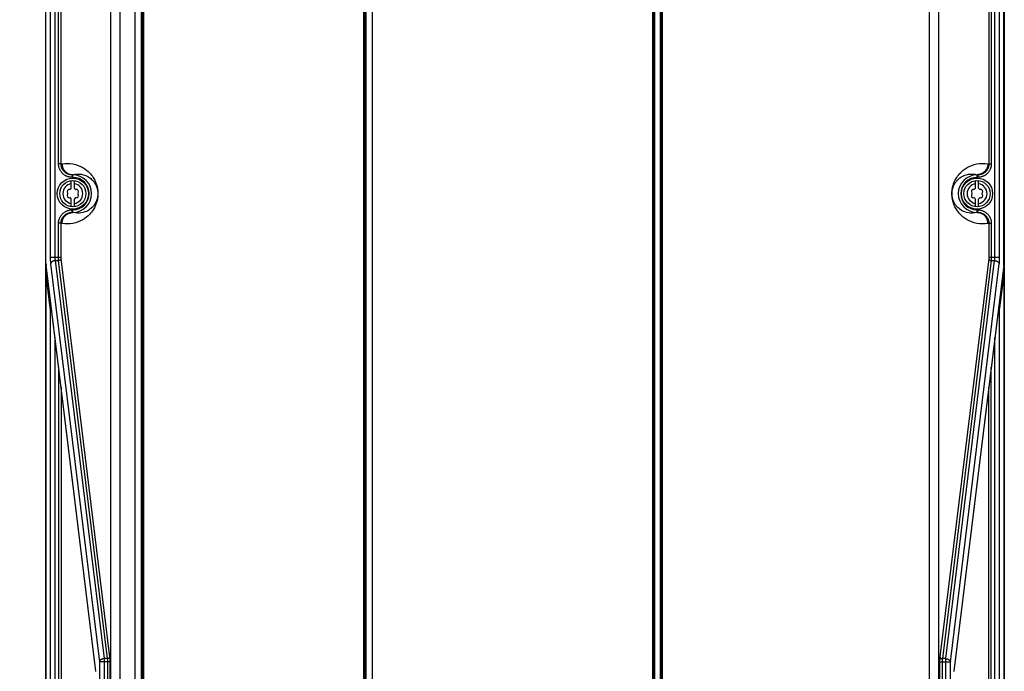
# Model space of a CAD drawing. Extents: x 0 to 594, y 0 to 420.
# Tile 14 of 104: x 68 to 131, y 177 to 219. Entities that reach past the tile are written whole.
import ezdxf

# ---------------------------------------------------------------- set-up
doc = ezdxf.new("R2010")
doc.units = 0
doc.header["$LTSCALE"] = 32.67
doc.layers.get('0').update_dxf_attribs({"linetype": 'CONTINUOUS'})
doc.layers.add('DATUM_AXIS', color=7, linetype='CONTINUOUS')
doc.styles.get("Standard").update_dxf_attribs({"font": 'txt', "width": 0.8})
doc.dimstyles.get("Standard").update_dxf_attribs({"dimtxt": 2.5, "dimasz": 2.5, "dimexe": 1.25, "dimexo": 0.625, "dimtad": 1, "dimcen": 2.5, "dimazin": 3, "dimtfac": 1, "dimtmove": 0, "dimatfit": 3})

# ---------------------------------------------------------------- blocks, each defined once
blk = doc.blocks.new('_FILLED')
at = {"color": 0, "linetype": 'BYBLOCK'}
blk.add_solid([(0, 0), (-1, 0.143), (-1, -0.143)], dxfattribs=at)
blk = doc.blocks.new('*D4')
at = {"color": 2, "linetype": 'CONTINUOUS'}
for p, q in [((66.373, 287.928), (57.721, 287.928)), ((58.721, 287.928), (58.721, 219.395)), ((58.721, 150.863), (58.721, 219.395)), ((75.926, 150.863), (57.721, 150.863))]:
    blk.add_line(p, q, dxfattribs=at)
at = {"color": 2, "linetype": 'CONTINUOUS', "xscale": 3.5, "yscale": 3.5, "zscale": 3.5}
for p, rotation in [((58.721, 287.928), 90.0000000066), ((58.721, 150.863), 270.0000000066)]:
    blk.add_blockref('_FILLED', p, dxfattribs=dict(at, rotation=rotation))
at = {"color": 5, "linetype": 'CONTINUOUS', "width": 0.8}
blk.add_text('685', height=3.5, rotation=90, dxfattribs=at).set_placement((57.846, 215.195))

msp = doc.modelspace()

# ---------------------------------------------------------------- linework, layer by layer
at = {"color": 9, "linetype": 'CONTINUOUS'}
for p, q in [((69.58, 286.432), (69.58, 203.283)), ((69.878, 286.432), (69.878, 203.309)), ((130.182, 203.309), (130.182, 286.432)), ((69.307, 202.928), (69.307, 285.721)), ((74.07, 154.914), (74.07, 285.944)), ((125.99, 154.914), (125.99, 285.944)), ((73.474, 155.064), (73.474, 285.344)), ((126.586, 155.064), (126.586, 285.344)), ((69.291, 159.704), (69.291, 276.885)), ((130.769, 276.885), (130.769, 159.704)), ((75.437, 155.625), (75.437, 247.082)), ((75.508, 155.625), (75.508, 247.069)), ((75.578, 155.625), (75.578, 247.056)), ((89.682, 247.056), (89.682, 155.625)), ((89.752, 247.069), (89.752, 155.625)), ((89.823, 247.082), (89.823, 155.625)), ((108.233, 155.619), (108.233, 247.024)), ((108.295, 155.619), (108.295, 247.024)), ((108.358, 155.619), (108.358, 247.024)), ((108.703, 247.024), (108.703, 155.619)), ((108.765, 247.024), (108.765, 155.619)), ((108.827, 247.024), (108.827, 155.619)), ((70.114, 209.296), (70.114, 243.293)), ((70.273, 209.296), (70.273, 243.293)), ((129.787, 243.293), (129.787, 209.296)), ((129.946, 243.293), (129.946, 209.296)), ((70.273, 209.296), (70.114, 209.296)), ((70.273, 209.296), (70.335, 209.306)), ((129.725, 209.306), (129.787, 209.296)), ((129.787, 209.296), (129.946, 209.296)), ((70.978, 208.598), (71.03, 208.607)), ((70.978, 208.598), (70.978, 208.438)), ((71.03, 208.598), (70.978, 208.598)), ((71.03, 208.438), (70.978, 208.438)), ((71.03, 208.438), (71.03, 208.607)), ((129.03, 208.607), (129.082, 208.598)), ((129.03, 208.438), (129.03, 208.607)), ((129.082, 208.598), (129.03, 208.598)), ((129.082, 208.438), (129.03, 208.438)), ((129.082, 208.598), (129.082, 208.438)), ((70.978, 206.191), (70.978, 206.351)), ((70.978, 206.351), (71.03, 206.351)), ((71.03, 206.182), (70.978, 206.191)), ((70.978, 206.191), (71.03, 206.191)), ((71.03, 206.182), (71.03, 206.351)), ((129.03, 206.351), (129.082, 206.351)), ((129.03, 206.182), (129.03, 206.351)), ((129.082, 206.191), (129.03, 206.182)), ((129.03, 206.191), (129.082, 206.191)), ((129.082, 206.191), (129.082, 206.351)), ((70.114, 203.309), (70.114, 205.493)), ((70.273, 205.493), (70.114, 205.493)), ((70.273, 203.3), (70.273, 205.493)), ((70.335, 205.483), (70.273, 205.493)), ((129.787, 205.493), (129.725, 205.483)), ((129.787, 205.493), (129.946, 205.493)), ((129.946, 205.493), (129.946, 203.293)), ((69.306, 202.939), (69.307, 202.939)), ((72.509, 176.773), (69.314, 202.797)), ((69.58, 203.309), (70.273, 203.309)), ((69.602, 202.884), (72.736, 177.36)), ((69.899, 203.097), (73.033, 177.572)), ((69.899, 203.097), (70.119, 203.097)), ((70.114, 203.277), (70.114, 203.309)), ((70.114, 203.246), (70.114, 203.277)), ((70.115, 203.216), (70.114, 203.246)), ((70.115, 203.187), (70.115, 203.216)), ((70.116, 203.159), (70.115, 203.187)), ((70.117, 203.132), (70.116, 203.159)), ((73.253, 177.572), (70.119, 203.097)), ((73.412, 177.685), (70.278, 203.21)), ((129.782, 203.21), (126.648, 177.685)), ((129.941, 203.097), (126.807, 177.572)), ((127.027, 177.572), (130.161, 203.097)), ((127.325, 177.36), (130.459, 202.884)), ((130.746, 202.797), (127.551, 176.773)), ((129.787, 203.309), (130.48, 203.309)), ((129.941, 203.097), (130.161, 203.097)), ((129.945, 203.201), (129.944, 203.173)), ((129.946, 203.231), (129.945, 203.201)), ((129.946, 203.293), (129.946, 203.262)), ((129.946, 203.262), (129.946, 203.231)), ((130.754, 202.939), (130.753, 202.939)), ((69.312, 202.23), (69.311, 202.23)), ((69.312, 153.302), (69.312, 202.23)), ((69.58, 200.062), (69.315, 202.218)), ((130.745, 202.218), (130.48, 200.062)), ((130.749, 202.23), (130.748, 202.23)), ((130.748, 202.23), (130.748, 153.302)), ((69.58, 200.062), (69.58, 153.34)), ((130.48, 153.34), (130.48, 200.062)), ((69.878, 198.194), (69.878, 153.34)), ((130.182, 153.34), (130.182, 198.194)), ((70.114, 196.272), (70.114, 159.492)), ((129.946, 159.492), (129.946, 196.272)), ((70.273, 194.978), (70.273, 159.492)), ((129.787, 159.492), (129.787, 194.978)), ((73.253, 177.572), (73.033, 177.572)), ((73.033, 177.572), (73.033, 153.336)), ((127.027, 177.572), (126.807, 177.572)), ((127.027, 153.336), (127.027, 177.572)), ((73.428, 177.36), (72.736, 177.36)), ((72.736, 177.36), (72.736, 153.336)), ((73.269, 155.054), (73.269, 177.36)), ((73.428, 155.054), (73.428, 177.381)), ((126.632, 177.36), (127.325, 177.36)), ((126.791, 177.36), (126.791, 155.054)), ((127.325, 153.336), (127.325, 177.36)), ((72.511, 176.759), (72.509, 176.773)), ((127.551, 176.773), (127.549, 176.759))]:
    msp.add_line(p, q, dxfattribs=at)
at = {"color": 7, "linetype": 'CONTINUOUS'}
for p, q in [((69.306, 202.928), (69.306, 285.721)), ((75.03, 154.937), (75.03, 285.344)), ((69.28, 276.885), (69.28, 159.704)), ((130.78, 276.885), (130.78, 159.704)), ((69.312, 202.808), (69.313, 202.795)), ((69.313, 202.795), (69.314, 202.785)), ((72.509, 176.761), (69.314, 202.785)), ((130.746, 202.785), (127.551, 176.761)), ((130.746, 202.785), (130.747, 202.795)), ((69.311, 153.302), (69.311, 202.23)), ((130.749, 202.23), (130.749, 153.302))]:
    msp.add_line(p, q, dxfattribs=at)
at = {"color": 9, "linetype": 'CONTINUOUS'}
for points in [[(130.459, 202.884), (130.461, 202.903), (130.463, 202.923), (130.465, 202.944), (130.467, 202.965), (130.469, 202.987), (130.47, 203.009), (130.472, 203.032), (130.473, 203.055), (130.474, 203.079), (130.476, 203.104), (130.477, 203.129), (130.478, 203.154), (130.478, 203.179), (130.479, 203.205), (130.479, 203.231), (130.48, 203.257), (130.48, 203.283), (130.48, 286.432)], [(130.753, 285.721), (130.753, 202.928), (130.753, 202.917), (130.753, 202.905), (130.753, 202.894), (130.752, 202.884), (130.752, 202.873), (130.751, 202.862), (130.751, 202.852), (130.75, 202.842), (130.749, 202.833), (130.749, 202.823), (130.748, 202.814), (130.747, 202.806), (130.746, 202.797)], [(70.978, 208.438), (70.942, 208.439), (70.906, 208.441), (70.871, 208.444), (70.835, 208.45), (70.8, 208.456), (70.765, 208.464), (70.73, 208.474), (70.696, 208.485), (70.662, 208.497), (70.629, 208.511), (70.597, 208.526), (70.565, 208.542), (70.534, 208.56), (70.504, 208.578), (70.474, 208.599), (70.446, 208.62), (70.418, 208.642), (70.391, 208.666), (70.365, 208.69), (70.341, 208.716), (70.317, 208.743), (70.295, 208.77), (70.274, 208.799), (70.254, 208.828), (70.235, 208.858), (70.217, 208.889), (70.201, 208.92), (70.186, 208.952), (70.172, 208.985), (70.16, 209.018), (70.149, 209.052), (70.14, 209.086), (70.132, 209.12), (70.126, 209.155), (70.12, 209.19), (70.117, 209.225), (70.115, 209.26), (70.114, 209.296)], [(70.978, 208.598), (70.948, 208.598), (70.918, 208.6), (70.888, 208.603), (70.858, 208.608), (70.828, 208.614), (70.799, 208.621), (70.77, 208.629), (70.741, 208.638), (70.713, 208.649), (70.685, 208.66), (70.658, 208.673), (70.632, 208.687), (70.606, 208.702), (70.581, 208.719), (70.556, 208.736), (70.533, 208.754), (70.51, 208.773), (70.488, 208.793), (70.467, 208.814), (70.447, 208.836), (70.428, 208.859), (70.409, 208.882), (70.392, 208.906), (70.376, 208.931), (70.361, 208.957), (70.347, 208.983), (70.334, 209.009), (70.323, 209.037), (70.312, 209.064), (70.303, 209.092), (70.295, 209.121), (70.288, 209.149), (70.283, 209.178), (70.278, 209.208), (70.275, 209.237), (70.273, 209.266), (70.273, 209.296)], [(70.335, 209.306), (70.51, 209.328), (70.687, 209.335), (70.864, 209.326), (71.039, 209.301), (71.209, 209.261), (71.373, 209.207), (71.529, 209.141), (71.673, 209.065), (71.8, 208.984), (71.912, 208.902), (72.008, 208.819), (72.092, 208.738), (72.166, 208.658), (72.229, 208.581), (72.285, 208.507), (72.333, 208.436), (72.375, 208.368), (72.411, 208.303), (72.443, 208.242), (72.47, 208.184), (72.494, 208.129), (72.514, 208.078), (72.532, 208.03), (72.547, 207.984), (72.56, 207.942), (72.572, 207.903), (72.581, 207.866), (72.59, 207.832), (72.597, 207.8), (72.603, 207.77), (72.609, 207.742), (72.613, 207.716), (72.617, 207.692), (72.621, 207.668), (72.624, 207.647), (72.626, 207.626), (72.629, 207.606), (72.631, 207.588), (72.632, 207.57), (72.634, 207.553), (72.635, 207.536), (72.636, 207.52), (72.637, 207.505), (72.638, 207.49), (72.639, 207.476), (72.639, 207.462), (72.64, 207.448), (72.64, 207.435), (72.64, 207.421), (72.64, 207.408), (72.641, 207.395), (72.64, 207.381), (72.64, 207.368), (72.64, 207.355), (72.64, 207.341), (72.639, 207.327), (72.639, 207.313), (72.638, 207.299), (72.637, 207.284), (72.636, 207.269), (72.635, 207.253), (72.634, 207.236), (72.632, 207.219), (72.631, 207.202), (72.629, 207.183), (72.626, 207.163), (72.624, 207.143), (72.621, 207.121), (72.617, 207.098), (72.613, 207.073), (72.609, 207.047), (72.603, 207.019), (72.597, 206.989), (72.59, 206.957), (72.582, 206.923), (72.572, 206.887), (72.561, 206.847), (72.547, 206.805), (72.532, 206.76), (72.515, 206.711), (72.494, 206.66), (72.47, 206.605), (72.443, 206.547), (72.411, 206.486), (72.375, 206.421), (72.333, 206.353), (72.285, 206.282), (72.229, 206.208), (72.166, 206.131), (72.093, 206.051), (72.008, 205.97), (71.912, 205.887), (71.801, 205.805), (71.673, 205.724), (71.529, 205.648), (71.373, 205.582), (71.209, 205.528), (71.039, 205.488), (70.864, 205.463)], [(70.335, 209.306), (70.336, 209.277), (70.338, 209.247), (70.341, 209.218), (70.346, 209.188), (70.351, 209.159), (70.358, 209.13), (70.366, 209.102), (70.375, 209.074), (70.386, 209.046), (70.397, 209.019), (70.41, 208.992), (70.424, 208.966), (70.439, 208.94), (70.455, 208.915), (70.472, 208.891), (70.49, 208.867), (70.509, 208.845), (70.529, 208.823), (70.55, 208.802), (70.572, 208.782), (70.594, 208.763), (70.617, 208.744), (70.642, 208.727), (70.666, 208.711), (70.692, 208.696), (70.718, 208.682), (70.744, 208.669), (70.771, 208.658), (70.799, 208.647), (70.827, 208.638), (70.855, 208.63), (70.884, 208.623), (70.913, 208.617), (70.942, 208.613), (70.971, 208.609), (71.001, 208.607), (71.03, 208.607)], [(129.725, 205.483), (129.55, 205.461), (129.373, 205.454), (129.196, 205.463), (129.021, 205.488), (128.851, 205.528), (128.687, 205.582), (128.531, 205.648), (128.387, 205.724), (128.26, 205.805), (128.148, 205.887), (128.052, 205.97), (127.968, 206.051), (127.895, 206.131), (127.831, 206.208), (127.775, 206.282), (127.727, 206.353), (127.685, 206.421), (127.649, 206.486), (127.617, 206.547), (127.59, 206.605), (127.566, 206.66), (127.546, 206.711), (127.528, 206.759), (127.513, 206.805), (127.5, 206.847), (127.488, 206.886), (127.479, 206.923), (127.47, 206.957), (127.463, 206.989), (127.457, 207.019), (127.451, 207.047), (127.447, 207.073), (127.443, 207.097), (127.439, 207.121), (127.436, 207.142), (127.434, 207.163), (127.431, 207.183), (127.429, 207.201), (127.428, 207.219), (127.426, 207.236), (127.425, 207.253), (127.424, 207.269), (127.423, 207.284), (127.422, 207.299), (127.421, 207.313), (127.421, 207.327), (127.42, 207.341), (127.42, 207.354), (127.42, 207.368), (127.42, 207.381), (127.42, 207.394), (127.42, 207.408), (127.42, 207.421), (127.42, 207.434), (127.42, 207.448), (127.421, 207.462), (127.421, 207.476), (127.422, 207.49), (127.423, 207.505), (127.424, 207.52), (127.425, 207.536), (127.426, 207.553), (127.428, 207.57), (127.429, 207.587), (127.431, 207.606), (127.434, 207.626), (127.436, 207.646), (127.439, 207.668), (127.443, 207.691), (127.447, 207.716), (127.451, 207.742), (127.457, 207.77), (127.463, 207.8), (127.47, 207.832), (127.479, 207.866), (127.488, 207.902), (127.5, 207.942), (127.513, 207.984), (127.528, 208.029), (127.546, 208.078), (127.566, 208.129), (127.59, 208.184), (127.617, 208.242), (127.649, 208.303), (127.685, 208.368), (127.727, 208.436), (127.775, 208.507), (127.831, 208.581), (127.894, 208.658), (127.968, 208.738), (128.052, 208.819), (128.148, 208.902), (128.26, 208.984), (128.387, 209.065), (128.531, 209.141), (128.687, 209.207), (128.851, 209.261), (129.021, 209.301), (129.196, 209.326)], [(129.725, 209.306), (129.724, 209.277), (129.722, 209.247), (129.719, 209.218), (129.715, 209.188), (129.709, 209.159), (129.702, 209.13), (129.694, 209.102), (129.685, 209.074), (129.674, 209.046), (129.663, 209.019), (129.65, 208.992), (129.636, 208.966), (129.621, 208.94), (129.605, 208.915), (129.588, 208.891), (129.57, 208.867), (129.551, 208.845), (129.531, 208.823), (129.51, 208.802), (129.488, 208.782), (129.466, 208.763), (129.443, 208.744), (129.419, 208.727), (129.394, 208.711), (129.368, 208.696), (129.342, 208.682), (129.316, 208.669), (129.289, 208.658), (129.261, 208.647), (129.233, 208.638), (129.205, 208.63), (129.176, 208.623), (129.147, 208.617), (129.118, 208.613), (129.089, 208.609), (129.059, 208.607), (129.03, 208.607)], [(129.787, 209.296), (129.787, 209.266), (129.785, 209.237), (129.782, 209.208), (129.777, 209.178), (129.772, 209.149), (129.765, 209.121), (129.757, 209.092), (129.748, 209.064), (129.737, 209.037), (129.726, 209.009), (129.713, 208.983), (129.699, 208.957), (129.684, 208.931), (129.668, 208.906), (129.651, 208.882), (129.633, 208.859), (129.613, 208.836), (129.593, 208.814), (129.572, 208.793), (129.55, 208.773), (129.527, 208.754), (129.504, 208.736), (129.479, 208.719), (129.454, 208.702), (129.428, 208.687), (129.402, 208.673), (129.375, 208.66), (129.347, 208.649), (129.319, 208.638), (129.29, 208.629), (129.261, 208.621), (129.232, 208.614), (129.202, 208.608), (129.172, 208.603), (129.142, 208.6), (129.112, 208.598), (129.082, 208.598)], [(129.946, 209.296), (129.946, 209.26), (129.943, 209.225), (129.94, 209.19), (129.935, 209.155), (129.928, 209.12), (129.92, 209.086), (129.911, 209.052), (129.9, 209.018), (129.888, 208.985), (129.874, 208.952), (129.859, 208.92), (129.843, 208.889), (129.825, 208.858), (129.807, 208.828), (129.787, 208.799), (129.765, 208.77), (129.743, 208.743), (129.719, 208.716), (129.695, 208.69), (129.669, 208.666), (129.642, 208.642), (129.615, 208.62), (129.586, 208.599), (129.556, 208.578), (129.526, 208.56), (129.495, 208.542), (129.463, 208.526), (129.431, 208.511), (129.398, 208.497), (129.364, 208.485), (129.33, 208.474), (129.295, 208.464), (129.26, 208.456), (129.225, 208.45), (129.19, 208.444), (129.154, 208.441), (129.118, 208.439), (129.082, 208.438)], [(129.196, 209.326), (129.373, 209.335), (129.55, 209.328), (129.725, 209.306)], [(71.03, 208.607), (71.169, 208.636), (71.31, 208.65), (71.451, 208.648), (71.584, 208.632), (71.702, 208.605), (71.807, 208.572), (71.901, 208.533), (71.984, 208.491), (72.058, 208.447), (72.124, 208.401), (72.182, 208.355), (72.235, 208.309), (72.282, 208.263), (72.324, 208.218), (72.361, 208.174), (72.394, 208.131), (72.423, 208.089), (72.45, 208.048), (72.473, 208.009), (72.493, 207.971), (72.512, 207.935), (72.528, 207.9), (72.542, 207.867), (72.555, 207.835), (72.566, 207.805), (72.575, 207.776), (72.584, 207.749), (72.591, 207.723), (72.598, 207.698), (72.603, 207.675), (72.608, 207.653), (72.612, 207.632), (72.616, 207.613), (72.619, 207.594), (72.622, 207.577), (72.624, 207.561), (72.626, 207.546), (72.628, 207.532), (72.629, 207.519), (72.63, 207.507), (72.631, 207.496), (72.632, 207.485), (72.633, 207.475), (72.633, 207.465), (72.634, 207.456), (72.634, 207.447), (72.635, 207.438), (72.635, 207.43), (72.635, 207.422), (72.635, 207.414), (72.635, 207.406), (72.635, 207.399), (72.635, 207.391), (72.635, 207.383), (72.635, 207.375), (72.635, 207.367), (72.635, 207.359), (72.635, 207.351), (72.634, 207.342), (72.634, 207.334), (72.633, 207.324), (72.633, 207.315), (72.632, 207.305), (72.631, 207.294), (72.63, 207.282), (72.629, 207.27), (72.628, 207.257), (72.626, 207.244), (72.624, 207.229), (72.622, 207.213), (72.619, 207.195), (72.616, 207.177), (72.613, 207.157), (72.608, 207.137), (72.603, 207.115), (72.598, 207.091), (72.591, 207.067), (72.584, 207.041), (72.575, 207.013), (72.566, 206.985), (72.555, 206.954), (72.542, 206.923), (72.528, 206.889), (72.512, 206.855), (72.494, 206.818), (72.473, 206.781), (72.45, 206.741), (72.424, 206.701), (72.394, 206.659), (72.361, 206.616), (72.324, 206.571), (72.282, 206.526), (72.235, 206.48), (72.183, 206.434), (72.124, 206.388), (72.058, 206.342), (71.984, 206.298), (71.901, 206.256), (71.807, 206.217), (71.702, 206.184), (71.584, 206.157)], [(129.03, 206.182), (128.891, 206.153), (128.75, 206.139), (128.609, 206.141), (128.476, 206.157), (128.358, 206.184), (128.253, 206.217), (128.16, 206.256), (128.077, 206.298), (128.003, 206.342), (127.937, 206.388), (127.878, 206.434), (127.825, 206.48), (127.778, 206.526), (127.736, 206.571), (127.699, 206.615), (127.666, 206.658), (127.637, 206.7), (127.61, 206.741), (127.587, 206.78), (127.567, 206.818), (127.548, 206.854), (127.532, 206.889), (127.518, 206.922), (127.506, 206.954), (127.495, 206.984), (127.485, 207.013), (127.476, 207.04), (127.469, 207.066), (127.462, 207.091), (127.457, 207.114), (127.452, 207.136), (127.448, 207.157), (127.444, 207.176), (127.441, 207.195), (127.438, 207.212), (127.436, 207.228), (127.434, 207.243), (127.432, 207.257), (127.431, 207.27), (127.43, 207.282), (127.429, 207.293), (127.428, 207.304), (127.427, 207.314), (127.427, 207.324), (127.426, 207.333), (127.426, 207.342), (127.425, 207.351), (127.425, 207.359), (127.425, 207.367), (127.425, 207.375), (127.425, 207.383), (127.425, 207.39), (127.425, 207.398), (127.425, 207.406), (127.425, 207.414), (127.425, 207.422), (127.425, 207.43), (127.425, 207.438), (127.426, 207.447), (127.426, 207.455), (127.427, 207.465), (127.427, 207.474), (127.428, 207.484), (127.429, 207.495), (127.43, 207.507), (127.431, 207.519), (127.432, 207.532), (127.434, 207.545), (127.436, 207.56), (127.438, 207.576), (127.441, 207.594), (127.444, 207.612), (127.447, 207.632), (127.452, 207.652), (127.457, 207.674), (127.462, 207.698), (127.469, 207.722), (127.476, 207.748), (127.485, 207.776), (127.494, 207.804), (127.505, 207.835), (127.518, 207.866), (127.532, 207.9), (127.548, 207.934), (127.566, 207.971), (127.587, 208.008), (127.61, 208.048), (127.636, 208.088), (127.666, 208.13), (127.699, 208.173), (127.736, 208.218), (127.778, 208.263), (127.825, 208.309), (127.877, 208.355), (127.936, 208.401), (128.002, 208.447), (128.076, 208.491), (128.159, 208.533), (128.253, 208.572), (128.358, 208.605), (128.476, 208.632)], [(128.476, 208.632), (128.609, 208.648), (128.75, 208.65), (128.891, 208.636), (129.03, 208.607)], [(70.114, 205.493), (70.115, 205.529), (70.117, 205.564), (70.12, 205.599), (70.126, 205.634), (70.132, 205.669), (70.14, 205.703), (70.149, 205.737), (70.16, 205.771), (70.172, 205.804), (70.186, 205.837), (70.201, 205.869), (70.217, 205.9), (70.235, 205.931), (70.254, 205.961), (70.274, 205.99), (70.295, 206.019), (70.317, 206.046), (70.341, 206.073), (70.365, 206.099), (70.391, 206.123), (70.418, 206.147), (70.446, 206.169), (70.474, 206.19), (70.504, 206.211), (70.534, 206.229), (70.565, 206.247), (70.597, 206.263), (70.629, 206.278), (70.662, 206.292), (70.696, 206.304), (70.73, 206.315), (70.765, 206.325), (70.8, 206.333), (70.835, 206.339), (70.871, 206.345), (70.906, 206.348), (70.942, 206.35), (70.978, 206.351)], [(70.273, 205.493), (70.273, 205.523), (70.275, 205.552), (70.278, 205.581), (70.283, 205.611), (70.288, 205.64), (70.295, 205.668), (70.303, 205.697), (70.312, 205.725), (70.323, 205.752), (70.334, 205.78), (70.347, 205.806), (70.361, 205.832), (70.376, 205.858), (70.392, 205.883), (70.409, 205.907), (70.428, 205.93), (70.447, 205.953), (70.467, 205.975), (70.488, 205.996), (70.51, 206.016), (70.533, 206.035), (70.556, 206.053), (70.581, 206.07), (70.606, 206.087), (70.632, 206.102), (70.658, 206.116), (70.685, 206.129), (70.713, 206.14), (70.741, 206.151), (70.77, 206.16), (70.799, 206.168), (70.828, 206.175), (70.858, 206.181), (70.888, 206.186), (70.918, 206.189), (70.948, 206.191), (70.978, 206.191)], [(70.335, 205.483), (70.336, 205.512), (70.338, 205.542), (70.341, 205.571), (70.346, 205.601), (70.351, 205.63), (70.358, 205.659), (70.366, 205.687), (70.375, 205.715), (70.386, 205.743), (70.397, 205.77), (70.41, 205.797), (70.424, 205.823), (70.439, 205.849), (70.455, 205.874), (70.472, 205.898), (70.49, 205.922), (70.509, 205.944), (70.529, 205.966), (70.55, 205.987), (70.572, 206.007), (70.594, 206.026), (70.617, 206.045), (70.642, 206.062), (70.666, 206.078), (70.692, 206.093), (70.718, 206.107), (70.744, 206.12), (70.771, 206.131), (70.799, 206.142), (70.827, 206.151), (70.855, 206.159), (70.884, 206.166), (70.913, 206.172), (70.942, 206.176), (70.971, 206.18), (71.001, 206.182), (71.03, 206.182)], [(71.584, 206.157), (71.451, 206.141), (71.31, 206.139), (71.169, 206.153), (71.03, 206.182)], [(129.725, 205.483), (129.724, 205.512), (129.722, 205.542), (129.719, 205.571), (129.715, 205.601), (129.709, 205.63), (129.702, 205.659), (129.694, 205.687), (129.685, 205.715), (129.674, 205.743), (129.663, 205.77), (129.65, 205.797), (129.636, 205.823), (129.621, 205.849), (129.605, 205.874), (129.588, 205.898), (129.57, 205.922), (129.551, 205.944), (129.531, 205.966), (129.51, 205.987), (129.488, 206.007), (129.466, 206.026), (129.443, 206.045), (129.419, 206.062), (129.394, 206.078), (129.368, 206.093), (129.342, 206.107), (129.316, 206.12), (129.289, 206.131), (129.261, 206.142), (129.233, 206.151), (129.205, 206.159), (129.176, 206.166), (129.147, 206.172), (129.118, 206.176), (129.089, 206.18), (129.059, 206.182), (129.03, 206.182)], [(129.082, 206.351), (129.118, 206.35), (129.154, 206.348), (129.19, 206.345), (129.225, 206.339), (129.26, 206.333), (129.295, 206.325), (129.33, 206.315), (129.364, 206.304), (129.398, 206.292), (129.431, 206.278), (129.463, 206.263), (129.495, 206.247), (129.526, 206.229), (129.556, 206.211), (129.586, 206.19), (129.615, 206.169), (129.642, 206.147), (129.669, 206.123), (129.695, 206.099), (129.719, 206.073), (129.743, 206.046), (129.765, 206.019), (129.787, 205.99), (129.807, 205.961), (129.825, 205.931), (129.843, 205.9), (129.859, 205.869), (129.874, 205.837), (129.888, 205.804), (129.9, 205.771), (129.911, 205.737), (129.92, 205.703), (129.928, 205.669), (129.935, 205.634), (129.94, 205.599), (129.943, 205.564), (129.946, 205.529), (129.946, 205.493)], [(129.082, 206.191), (129.112, 206.191), (129.142, 206.189), (129.172, 206.186), (129.202, 206.181), (129.232, 206.175), (129.261, 206.168), (129.29, 206.16), (129.319, 206.151), (129.347, 206.14), (129.375, 206.129), (129.402, 206.116), (129.428, 206.102), (129.454, 206.087), (129.479, 206.07), (129.504, 206.053), (129.527, 206.035), (129.55, 206.016), (129.572, 205.996), (129.593, 205.975), (129.613, 205.953), (129.633, 205.93), (129.651, 205.907), (129.668, 205.883), (129.684, 205.858), (129.699, 205.832), (129.713, 205.806), (129.726, 205.78), (129.737, 205.752), (129.748, 205.725), (129.757, 205.697), (129.765, 205.668), (129.772, 205.64), (129.777, 205.611), (129.782, 205.581), (129.785, 205.552), (129.787, 205.523), (129.787, 205.493)], [(70.864, 205.463), (70.687, 205.454), (70.51, 205.461), (70.335, 205.483)], [(129.787, 205.493), (129.787, 203.3), (129.787, 203.292), (129.787, 203.284), (129.787, 203.275), (129.787, 203.267), (129.786, 203.259), (129.786, 203.251), (129.785, 203.244), (129.785, 203.236), (129.784, 203.229), (129.784, 203.222), (129.783, 203.216), (129.782, 203.21)], [(69.314, 202.797), (69.313, 202.806), (69.312, 202.814), (69.311, 202.823), (69.311, 202.833), (69.31, 202.842), (69.309, 202.852), (69.309, 202.862), (69.308, 202.873), (69.308, 202.884), (69.307, 202.894), (69.307, 202.905), (69.307, 202.917), (69.307, 202.928)], [(69.314, 202.785), (69.314, 202.788), (69.314, 202.793), (69.314, 202.797)], [(69.58, 203.283), (69.58, 203.257), (69.581, 203.231), (69.581, 203.205), (69.582, 203.179), (69.582, 203.154), (69.583, 203.129), (69.584, 203.104), (69.586, 203.079), (69.587, 203.055), (69.588, 203.032), (69.59, 203.009), (69.592, 202.987), (69.593, 202.965), (69.595, 202.944), (69.597, 202.923), (69.599, 202.903), (69.602, 202.884)], [(69.899, 203.097), (69.883, 203.095), (69.868, 203.093), (69.852, 203.091), (69.836, 203.088), (69.821, 203.084), (69.806, 203.08), (69.791, 203.075), (69.776, 203.07), (69.762, 203.064), (69.748, 203.058), (69.735, 203.051), (69.722, 203.044), (69.709, 203.036), (69.697, 203.028), (69.686, 203.02), (69.675, 203.011), (69.665, 203.002), (69.655, 202.992), (69.647, 202.982), (69.639, 202.972), (69.631, 202.962), (69.625, 202.951), (69.619, 202.94), (69.614, 202.929), (69.609, 202.918), (69.606, 202.907), (69.603, 202.896), (69.602, 202.884)], [(69.878, 203.309), (69.878, 203.293), (69.878, 203.278), (69.879, 203.262), (69.879, 203.247), (69.88, 203.232), (69.881, 203.217), (69.883, 203.202), (69.884, 203.187), (69.886, 203.173), (69.888, 203.159), (69.89, 203.146), (69.892, 203.133), (69.894, 203.12), (69.897, 203.108), (69.899, 203.097)], [(70.119, 203.097), (70.118, 203.108), (70.118, 203.12), (70.117, 203.132)], [(70.278, 203.21), (70.277, 203.203), (70.275, 203.196), (70.272, 203.189), (70.269, 203.182), (70.266, 203.175), (70.262, 203.169), (70.257, 203.162), (70.252, 203.156), (70.246, 203.15), (70.24, 203.144), (70.234, 203.138), (70.227, 203.133), (70.219, 203.128), (70.211, 203.123), (70.203, 203.119), (70.195, 203.115), (70.186, 203.111), (70.177, 203.108), (70.167, 203.105), (70.158, 203.102), (70.148, 203.1), (70.139, 203.099), (70.129, 203.097), (70.119, 203.097)], [(70.278, 203.21), (70.277, 203.216), (70.276, 203.222), (70.276, 203.229), (70.275, 203.236), (70.275, 203.244), (70.274, 203.251), (70.274, 203.259), (70.273, 203.267), (70.273, 203.275), (70.273, 203.284), (70.273, 203.292), (70.273, 203.3)], [(129.782, 203.21), (129.784, 203.203), (129.785, 203.196), (129.788, 203.189), (129.791, 203.182), (129.794, 203.175), (129.798, 203.169), (129.803, 203.162), (129.808, 203.156), (129.814, 203.15), (129.82, 203.144), (129.826, 203.138), (129.833, 203.133), (129.841, 203.128), (129.849, 203.123), (129.857, 203.119), (129.866, 203.115), (129.874, 203.111), (129.883, 203.108), (129.893, 203.105), (129.902, 203.102), (129.912, 203.1), (129.922, 203.099), (129.931, 203.097), (129.941, 203.097)], [(129.944, 203.173), (129.943, 203.145), (129.943, 203.132), (129.942, 203.12), (129.942, 203.108), (129.941, 203.097)], [(130.161, 203.097), (130.163, 203.108), (130.166, 203.12), (130.168, 203.133), (130.171, 203.146), (130.173, 203.159), (130.174, 203.173), (130.176, 203.187), (130.177, 203.202), (130.179, 203.217), (130.18, 203.232), (130.181, 203.247), (130.181, 203.262), (130.182, 203.278), (130.182, 203.293), (130.182, 203.309)], [(130.161, 203.097), (130.177, 203.095), (130.192, 203.093), (130.208, 203.091), (130.224, 203.088), (130.239, 203.084), (130.254, 203.08), (130.269, 203.075), (130.284, 203.07), (130.298, 203.064), (130.312, 203.058), (130.325, 203.051), (130.338, 203.044), (130.351, 203.036), (130.363, 203.028), (130.374, 203.02), (130.385, 203.011), (130.395, 203.002), (130.405, 202.992), (130.413, 202.982), (130.422, 202.972), (130.429, 202.962), (130.436, 202.951), (130.441, 202.94), (130.446, 202.929), (130.451, 202.918), (130.454, 202.907), (130.457, 202.896), (130.459, 202.884)], [(130.746, 202.785), (130.746, 202.788), (130.746, 202.793), (130.746, 202.797)], [(69.312, 202.23), (69.313, 202.237), (69.314, 202.244), (69.315, 202.251), (69.317, 202.257), (69.319, 202.264), (69.322, 202.271), (69.325, 202.277), (69.329, 202.283), (69.333, 202.289), (69.337, 202.294), (69.342, 202.299), (69.347, 202.304), (69.353, 202.309), (69.358, 202.313), (69.365, 202.316), (69.371, 202.32), (69.371, 202.32)], [(69.315, 202.218), (69.315, 202.221), (69.315, 202.223), (69.314, 202.224), (69.314, 202.226), (69.314, 202.227), (69.313, 202.228), (69.313, 202.229), (69.312, 202.23)], [(69.315, 202.218), (69.316, 202.223), (69.318, 202.228), (69.319, 202.233), (69.322, 202.238), (69.324, 202.243), (69.328, 202.247), (69.331, 202.252), (69.335, 202.256), (69.34, 202.26), (69.345, 202.264), (69.35, 202.268), (69.355, 202.272), (69.361, 202.275), (69.367, 202.278), (69.374, 202.28), (69.376, 202.281)], [(130.745, 202.218), (130.744, 202.223), (130.743, 202.228), (130.741, 202.233), (130.738, 202.238), (130.736, 202.243), (130.732, 202.247), (130.729, 202.252), (130.725, 202.256), (130.72, 202.26), (130.715, 202.264), (130.71, 202.268), (130.705, 202.272), (130.699, 202.275), (130.693, 202.278), (130.687, 202.28), (130.684, 202.281)], [(130.748, 202.23), (130.747, 202.237), (130.746, 202.244), (130.745, 202.251), (130.743, 202.257), (130.741, 202.264), (130.738, 202.271), (130.735, 202.277), (130.731, 202.283), (130.727, 202.289), (130.723, 202.294), (130.718, 202.299), (130.713, 202.304), (130.707, 202.309), (130.702, 202.313), (130.696, 202.316), (130.689, 202.32), (130.689, 202.32)], [(130.748, 202.23), (130.747, 202.229), (130.747, 202.228), (130.746, 202.227), (130.746, 202.226), (130.746, 202.224), (130.745, 202.223), (130.745, 202.221), (130.745, 202.218)], [(69.58, 200.062), (69.581, 200.067), (69.582, 200.072), (69.584, 200.077), (69.586, 200.082), (69.589, 200.087), (69.592, 200.091), (69.596, 200.096), (69.6, 200.1), (69.605, 200.104), (69.609, 200.108), (69.615, 200.112), (69.62, 200.115), (69.626, 200.119), (69.632, 200.122), (69.638, 200.124), (69.641, 200.125)], [(69.663, 199.947), (69.656, 199.952), (69.646, 199.96), (69.636, 199.968), (69.626, 199.977), (69.618, 199.987), (69.61, 199.997), (69.603, 200.007), (69.596, 200.017), (69.591, 200.028), (69.586, 200.039), (69.583, 200.051), (69.58, 200.062)], [(130.48, 200.062), (130.477, 200.051), (130.474, 200.039), (130.469, 200.028), (130.464, 200.017), (130.457, 200.007), (130.45, 199.997), (130.442, 199.987), (130.434, 199.977), (130.424, 199.968), (130.414, 199.96), (130.404, 199.952), (130.398, 199.947)], [(130.48, 200.062), (130.479, 200.067), (130.478, 200.072), (130.476, 200.077), (130.474, 200.082), (130.471, 200.087), (130.468, 200.091), (130.464, 200.096), (130.46, 200.1), (130.456, 200.104), (130.451, 200.108), (130.445, 200.112), (130.44, 200.115), (130.434, 200.119), (130.428, 200.122), (130.422, 200.124), (130.419, 200.125)], [(73.033, 177.572), (73.017, 177.571), (73.002, 177.569), (72.986, 177.567), (72.97, 177.564), (72.955, 177.56), (72.94, 177.556), (72.925, 177.551), (72.91, 177.546), (72.896, 177.54), (72.882, 177.534), (72.869, 177.527), (72.856, 177.52), (72.843, 177.512), (72.831, 177.504), (72.82, 177.496), (72.809, 177.487), (72.799, 177.477), (72.789, 177.468), (72.781, 177.458), (72.773, 177.448), (72.765, 177.437), (72.759, 177.427), (72.753, 177.416), (72.748, 177.405), (72.743, 177.394), (72.74, 177.383), (72.737, 177.371), (72.736, 177.36)], [(73.412, 177.685), (73.411, 177.678), (73.409, 177.671), (73.406, 177.665), (73.403, 177.658), (73.4, 177.651), (73.396, 177.644), (73.391, 177.638), (73.386, 177.632), (73.38, 177.625), (73.374, 177.62), (73.368, 177.614), (73.361, 177.609), (73.353, 177.604), (73.345, 177.599), (73.337, 177.595), (73.329, 177.591), (73.32, 177.587), (73.311, 177.584), (73.301, 177.581), (73.292, 177.578), (73.282, 177.576), (73.273, 177.574), (73.263, 177.573), (73.253, 177.572)], [(73.269, 177.36), (73.269, 177.376), (73.269, 177.391), (73.269, 177.407), (73.268, 177.422), (73.267, 177.438), (73.267, 177.453), (73.266, 177.467), (73.265, 177.482), (73.263, 177.496), (73.262, 177.51), (73.26, 177.523), (73.259, 177.536), (73.257, 177.549), (73.255, 177.561), (73.253, 177.572)], [(73.428, 177.381), (73.428, 177.403), (73.428, 177.424), (73.427, 177.445), (73.427, 177.465), (73.426, 177.486), (73.425, 177.506), (73.424, 177.526), (73.423, 177.546), (73.422, 177.565), (73.421, 177.584), (73.42, 177.602), (73.418, 177.62), (73.417, 177.637), (73.415, 177.654), (73.413, 177.67), (73.412, 177.685)], [(126.648, 177.685), (126.647, 177.67), (126.645, 177.654), (126.643, 177.637), (126.642, 177.62), (126.64, 177.602), (126.639, 177.584), (126.638, 177.565), (126.637, 177.546), (126.636, 177.526), (126.635, 177.506), (126.634, 177.486), (126.633, 177.465), (126.633, 177.445), (126.632, 177.424), (126.632, 177.403), (126.632, 177.381), (126.632, 155.054)], [(126.648, 177.685), (126.65, 177.678), (126.651, 177.671), (126.654, 177.665), (126.657, 177.658), (126.66, 177.651), (126.664, 177.644), (126.669, 177.638), (126.674, 177.632), (126.68, 177.625), (126.686, 177.62), (126.692, 177.614), (126.699, 177.609), (126.707, 177.604), (126.715, 177.599), (126.723, 177.595), (126.732, 177.591), (126.74, 177.587), (126.749, 177.584), (126.759, 177.581), (126.768, 177.578), (126.778, 177.576), (126.788, 177.574), (126.797, 177.573), (126.807, 177.572)], [(126.807, 177.572), (126.805, 177.561), (126.803, 177.549), (126.801, 177.536), (126.8, 177.523), (126.798, 177.51), (126.797, 177.496), (126.796, 177.482), (126.794, 177.467), (126.793, 177.453), (126.793, 177.438), (126.792, 177.422), (126.791, 177.407), (126.791, 177.391), (126.791, 177.376), (126.791, 177.36)], [(127.027, 177.572), (127.043, 177.571), (127.058, 177.569), (127.074, 177.567), (127.09, 177.564), (127.105, 177.56), (127.12, 177.556), (127.135, 177.551), (127.15, 177.546), (127.164, 177.54), (127.178, 177.534), (127.191, 177.527), (127.204, 177.52), (127.217, 177.512), (127.229, 177.504), (127.24, 177.496), (127.251, 177.487), (127.261, 177.477), (127.271, 177.468), (127.279, 177.458), (127.288, 177.448), (127.295, 177.437), (127.302, 177.427), (127.307, 177.416), (127.312, 177.405), (127.317, 177.394), (127.32, 177.383), (127.323, 177.371), (127.325, 177.36)], [(72.509, 176.761), (72.509, 176.763), (72.509, 176.768), (72.509, 176.773)], [(127.551, 176.761), (127.551, 176.763), (127.551, 176.768), (127.551, 176.773)]]:
    msp.add_lwpolyline(points, dxfattribs=at)
at = {"color": 7, "linetype": 'CONTINUOUS'}
for points in [[(130.747, 202.795), (130.748, 202.808), (130.75, 202.82), (130.751, 202.833), (130.751, 202.846), (130.752, 202.86), (130.753, 202.873), (130.753, 202.887), (130.754, 202.901), (130.754, 202.914), (130.754, 202.928), (130.754, 285.721)], [(90.23, 285.344), (90.23, 153.15), (90.23, 153.124)], [(69.306, 202.928), (69.306, 202.914), (69.307, 202.9), (69.307, 202.887), (69.307, 202.873), (69.308, 202.859), (69.309, 202.846), (69.31, 202.833), (69.311, 202.82), (69.312, 202.808)], [(69.371, 202.321), (69.369, 202.321), (69.362, 202.317), (69.356, 202.313), (69.349, 202.308), (69.343, 202.303), (69.338, 202.298), (69.333, 202.292), (69.328, 202.285), (69.324, 202.279), (69.32, 202.272), (69.317, 202.264), (69.315, 202.257), (69.313, 202.249), (69.312, 202.241), (69.311, 202.233), (69.311, 202.23)], [(130.749, 202.23), (130.749, 202.233), (130.748, 202.241), (130.747, 202.249), (130.745, 202.257), (130.743, 202.264), (130.74, 202.272), (130.736, 202.279), (130.732, 202.285), (130.727, 202.292), (130.722, 202.298), (130.717, 202.303), (130.711, 202.308), (130.704, 202.313), (130.698, 202.317), (130.691, 202.321), (130.689, 202.321)]]:
    msp.add_lwpolyline(points, dxfattribs=at)
at = {"color": 9, "linetype": 'CONTINUOUS'}
for centre, radius, start, end in [((71.03, 207.394), 1.203, 270, 90), ((71.03, 207.394), 1.043, 270, 90), ((129.03, 207.394), 1.203, 90, 270), ((129.03, 207.394), 1.043, 90, 270)]:
    msp.add_arc(centre, radius, start, end, dxfattribs=at)
at = {"layer": 'DATUM_AXIS', "color": 7, "linetype": 'CONTINUOUS'}
for p, q in [((70.93, 207.753), (70.93, 208.229)), ((71.13, 207.753), (71.13, 208.229)), ((128.93, 207.753), (128.93, 208.229)), ((129.13, 207.753), (129.13, 208.229)), ((70.93, 206.56), (70.93, 207.036)), ((71.13, 206.56), (71.13, 207.036)), ((128.93, 206.56), (128.93, 207.036)), ((129.13, 206.56), (129.13, 207.036))]:
    msp.add_line(p, q, dxfattribs=at)
for centre, radius in [((71.03, 207.394), 1), ((71.03, 207.394), 0.84), ((129.03, 207.394), 1), ((129.03, 207.394), 0.84)]:
    msp.add_circle(centre, radius, dxfattribs=at)
at = {"layer": 'DATUM_AXIS', "color": 9, "linetype": 'CONTINUOUS'}
for centre, start, end in [((71.03, 207.394), 98.9893, 261.0107), ((71.03, 207.394), 278.9893, 81.0107), ((129.03, 207.394), 98.9893, 261.0107), ((129.03, 207.394), 278.9893, 81.0107)]:
    msp.add_arc(centre, 0.64, start, end, dxfattribs=at)
at = {"layer": 'DATUM_AXIS', "color": 7, "linetype": 'CONTINUOUS'}
for centre, radius, start, end in [((70.806, 207.524), 0.141, 79.87712, 220.12288), ((70.806, 207.265), 0.141, 139.87712, 280.12288), ((70.652, 207.394), 0.06, 319.87712, 40.12288), ((70.841, 207.722), 0.06, 259.87712, 340.12288), ((71.03, 207.654), 0.141, 135.18228, 160.12288), ((71.03, 207.654), 0.141, 19.87712, 44.81772), ((71.219, 207.722), 0.06, 199.87712, 280.12288), ((71.254, 207.524), 0.141, 319.87712, 100.12288), ((71.254, 207.265), 0.141, 259.87712, 40.12288), ((71.408, 207.394), 0.06, 139.87712, 220.12288), ((128.806, 207.524), 0.141, 79.87712, 220.12288), ((128.806, 207.265), 0.141, 139.87712, 280.12288), ((128.652, 207.394), 0.06, 319.87712, 40.12288), ((128.841, 207.722), 0.06, 259.87712, 340.12288), ((129.03, 207.654), 0.141, 135.18228, 160.12288), ((129.03, 207.654), 0.141, 19.87712, 44.81772), ((129.219, 207.722), 0.06, 199.87712, 280.12288), ((129.254, 207.524), 0.141, 319.87712, 100.12288), ((129.254, 207.265), 0.141, 259.87712, 40.12288), ((129.408, 207.394), 0.06, 139.87712, 220.12288), ((70.841, 207.067), 0.06, 19.87712, 100.12288), ((71.03, 207.135), 0.141, 199.87712, 224.81772), ((71.03, 207.135), 0.141, 315.18228, 340.12288), ((71.219, 207.067), 0.06, 79.87712, 160.12288), ((128.841, 207.067), 0.06, 19.87712, 100.12288), ((129.03, 207.135), 0.141, 199.87712, 224.81772), ((129.03, 207.135), 0.141, 315.18228, 340.12288), ((129.219, 207.067), 0.06, 79.87712, 160.12288)]:
    msp.add_arc(centre, radius, start, end, dxfattribs=at)

# ---------------------------------------------------------------- dimensions: what is measured, and where the dimension line sits
at = {"color": 2, "linetype": 'CONTINUOUS'}
dim = msp.add_linear_dim(base=(58.7207, 150.863), p1=(66.3727, 287.9277), p2=(75.926, 150.863), angle=270, dimstyle='Standard', dxfattribs=at)
dim.commit()
dim.dimension.update_dxf_attribs({"geometry": '*D4', "text_midpoint": (56.0957, 219.3954), "dimtype": 128})

doc.saveas('drawing.dxf')
